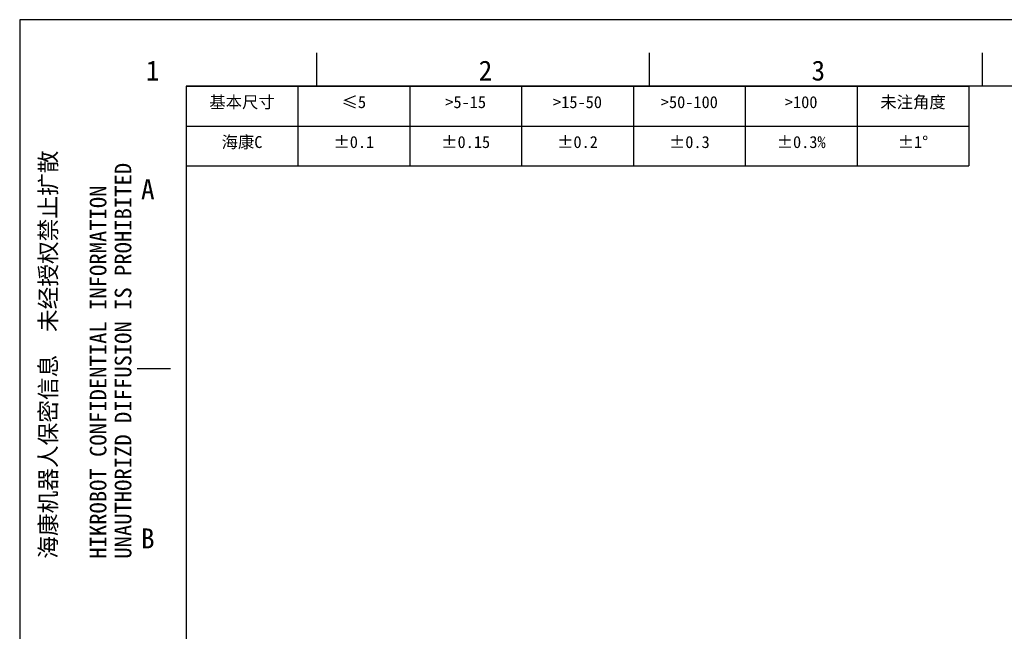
# Model space of a CAD drawing. Header units: millimetres. Extents: x 0 to 594, y 0 to 420.
# Tile 6 of 45: x 0 to 148, y 328 to 420. Entities that reach past the tile are written whole.
import ezdxf
from ezdxf.enums import TextEntityAlignment as Align

# ---------------------------------------------------------------- set-up
doc = ezdxf.new("R2010")
doc.units = ezdxf.units.MM
doc.header["$LTSCALE"] = 2
doc.layers.get('0').update_dxf_attribs({"linetype": 'CONTINUOUS'})
doc.layers.add('54_ALL_TABLES', color=7, linetype='CONTINUOUS')
doc.styles.get("Standard").update_dxf_attribs({"font": 'simfang.ttf'})
doc.styles.add('TEXTSTYLE_2', font='simfang.ttf')

msp = doc.modelspace()

# ---------------------------------------------------------------- linework, layer by layer
at = {"color": 7}
for p, q in [((0, 420), (0, 0)), ((594, 420), (0, 420)), ((44.6373, 410), (44.6373, 414.9999)), ((94.6373, 410), (94.6373, 414.9999)), ((144.6373, 410), (144.6373, 414.9999)), ((25, 410), (25, 10)), ((584, 410), (25, 410)), ((22.6375, 367.4951), (17.6376, 367.4951))]:
    msp.add_line(p, q, dxfattribs=at)
at = {"layer": '54_ALL_TABLES', "color": 4}
for p, q in [((25, 410), (142.6, 410)), ((25, 410), (25, 398)), ((41.8, 410), (41.8, 398)), ((58.6, 410), (58.6, 398)), ((75.4, 410), (75.4, 398)), ((92.2, 410), (92.2, 398)), ((109, 410), (109, 398)), ((125.8, 410), (125.8, 398)), ((142.6, 410), (142.6, 398)), ((25, 404), (142.6, 404)), ((25, 398), (142.6, 398))]:
    msp.add_line(p, q, dxfattribs=at)

# ---------------------------------------------------------------- texts
at = {"color": 3, "style": 'TEXTSTYLE_2'}
for s, p in [('1', (18.9562, 410.847)), ('2', (68.9562, 410.847)), ('3', (118.9562, 410.847)), ('A', (18.2264, 392.9938)), ('B', (18.2264, 340.4938))]:
    msp.add_text(s, height=3, dxfattribs=at).set_placement(p)
at = {"color": 3}
for s, p in [('UNAUTHORIZD DIFFUSION IS PROHIBITED', (16.7789, 338.9401)), ('HIKROBOT CONFIDENTIAL INFORMATION    ', (13.0289, 338.9401)), ('海康机器人保密信息  未经授权禁止扩散', (5.5289, 338.9401))]:
    msp.add_text(s, height=2.5, rotation=90, dxfattribs=at).set_placement(p)
at = {"layer": '54_ALL_TABLES', "color": 3}
for s, p in [('基本尺寸', (33.4, 406.7)), ('≤5', (50.2, 406.7)), ('>5-15', (67, 406.7)), ('>15-50', (83.8, 406.7)), ('>50-100', (100.6, 406.7)), ('>100', (117.4, 406.7)), ('未注角度', (134.2, 406.7)), ('海康C', (33.4, 400.7)), ('±0.1', (50.2, 400.7)), ('±0.15', (67, 400.7)), ('±0.2', (83.8, 400.7)), ('±0.3', (100.6, 400.7)), ('±0.3%', (117.4, 400.7)), ('±1°', (134.2, 400.7))]:
    msp.add_text(s, height=1.8, dxfattribs=at).set_placement(p, align=Align.CENTER)

doc.saveas('drawing.dxf')
